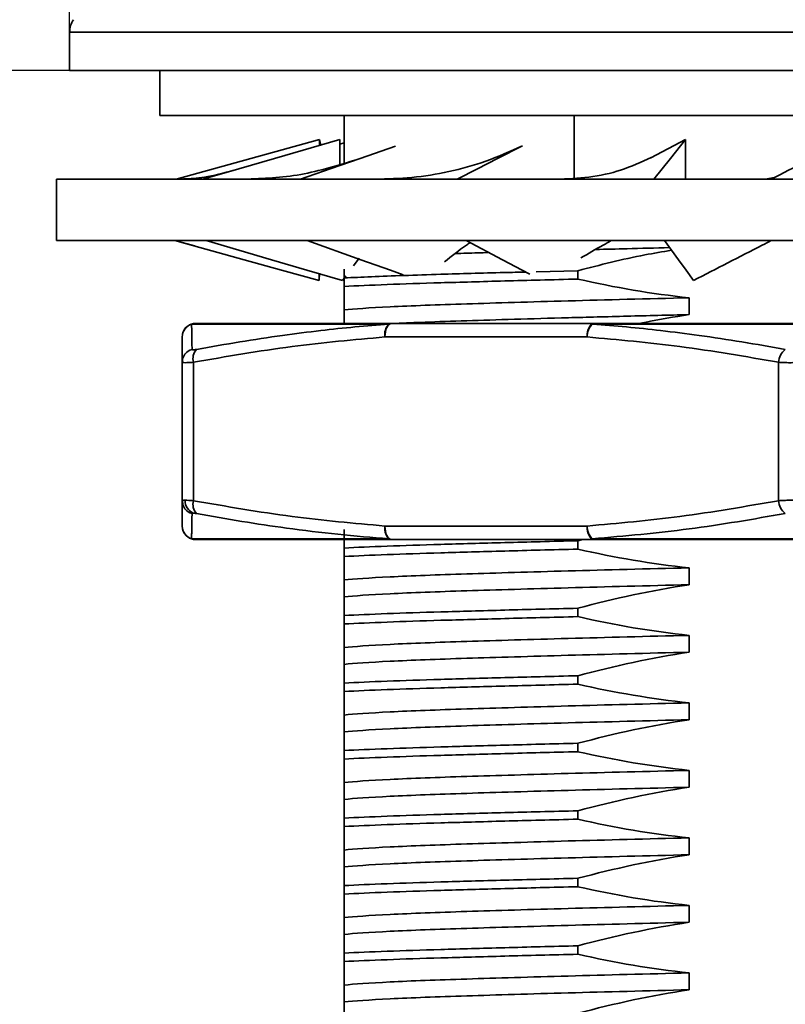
# Model space of a CAD drawing. Header units: millimetres. Extents: x 3087 to 3354, y 1301 to 1530.
# Tile 7 of 15: x 3158 to 3175, y 1439 to 1461. Entities that reach past the tile are written whole.
import ezdxf

# ---------------------------------------------------------------- set-up
doc = ezdxf.new("R2010")
doc.units = ezdxf.units.MM
doc.layers.add('尺寸线层', color=3, linetype='Continuous', lineweight=18)
doc.layers.add('粗实线层', color=7, linetype='Continuous', lineweight=35)
doc.styles.add('标准', font='txt', dxfattribs={"width": 0.667})
doc.dimstyles.new('标准', dxfattribs={"dimscale": 0.8, "dimtxt": 3.5, "dimasz": 4, "dimexe": 2, "dimexo": 0, "dimtad": 1, "dimdec": 1, "dimdsep": 46, "dimtxsty": '标准', "dimblk": '_CAXARROW', "dimcen": 0, "dimdle": 8, "dimazin": 2, "dimtfac": 0.707107, "dimtmove": 0, "dimatfit": 3, "dimfxl": 1, "dimtolj": 1, "dimarcsym": 1})

# ---------------------------------------------------------------- blocks, each defined once
blk = doc.blocks.new('_CAXARROW')
blk.add_hatch(color=0).paths.add_polyline_path([(0, 0), (-1, 0.125), (-1, -0.125)], flags=0)
blk = doc.blocks.new('*D19')
at = {"layer": 'Defpoints', "color": 0, "transparency": 16777216}
for p in [(3148.439, 1459.394), (3160.749, 1459.394), (3162.293, 1409.394)]:
    blk.add_point(p, dxfattribs=at)
at = {"layer": '尺寸线层', "color": 0, "linetype": 'Continuous', "lineweight": -2, "transparency": 16777216}
for p, q in [((3160.749, 1459.394), (3146.839, 1459.394)), ((3148.439, 1412.194), (3148.439, 1456.594)), ((3162.293, 1409.394), (3146.839, 1409.394))]:
    blk.add_line(p, q, dxfattribs=at)
at = {"layer": '尺寸线层', "color": 0, "lineweight": -2, "transparency": 16777216, "xscale": 2.8, "yscale": 2.8, "zscale": 2.8}
for p, rotation in [((3148.439, 1459.394), 90), ((3148.439, 1409.394), 270)]:
    blk.add_blockref('_CAXARROW', p, dxfattribs=dict(at, rotation=rotation))
at = {"layer": '尺寸线层', "color": 0, "transparency": 16777216, "insert": (3146.139, 1434.394), "char_height": 3.6, "attachment_point": 5, "rotation": 90, "style": '标准'}
blk.add_mtext('\\A1;50', dxfattribs=at)
blk = doc.blocks.new('*D20')
at = {"layer": 'Defpoints', "color": 0, "transparency": 16777216}
for p in [(3148.439, 1463.394), (3165.238, 1463.394), (3159.584, 1459.394)]:
    blk.add_point(p, dxfattribs=at)
at = {"layer": '尺寸线层', "color": 0, "linetype": 'Continuous', "lineweight": -2, "transparency": 16777216}
for p, q in [((3148.439, 1466.194), (3148.439, 1468.994)), ((3165.238, 1463.394), (3146.839, 1463.394)), ((3148.439, 1459.394), (3148.439, 1463.394)), ((3159.584, 1459.394), (3146.839, 1459.394)), ((3148.439, 1456.594), (3148.439, 1453.794))]:
    blk.add_line(p, q, dxfattribs=at)
at = {"layer": '尺寸线层', "color": 0, "lineweight": -2, "transparency": 16777216, "xscale": 2.8, "yscale": 2.8, "zscale": 2.8}
for p, rotation in [((3148.439, 1463.394), 270), ((3148.439, 1459.394), 90)]:
    blk.add_blockref('_CAXARROW', p, dxfattribs=dict(at, rotation=rotation))
at = {"layer": '尺寸线层', "color": 0, "transparency": 16777216, "insert": (3146.139, 1461.394), "char_height": 3.6, "attachment_point": 5, "rotation": 90, "style": '标准'}
blk.add_mtext('\\A1;4', dxfattribs=at)
blk = doc.blocks.new('*D21')
at = {"layer": 'Defpoints', "color": 0, "transparency": 16777216}
for p in [(3191.499, 1473.635), (3159.499, 1460.243), (3191.499, 1460.255)]:
    blk.add_point(p, dxfattribs=at)
at = {"layer": '尺寸线层', "color": 0, "linetype": 'Continuous', "lineweight": -2, "transparency": 16777216}
for p, q in [((3159.499, 1460.243), (3159.499, 1475.235)), ((3191.499, 1460.255), (3191.499, 1475.235)), ((3162.299, 1473.635), (3188.699, 1473.635))]:
    blk.add_line(p, q, dxfattribs=at)
at = {"layer": '尺寸线层', "color": 0, "lineweight": -2, "transparency": 16777216, "xscale": 2.8, "yscale": 2.8, "zscale": 2.8, "rotation": 180}
blk.add_blockref('_CAXARROW', (3159.499, 1473.635), dxfattribs=at)
at = {"layer": '尺寸线层', "color": 0, "lineweight": -2, "transparency": 16777216, "xscale": 2.8, "yscale": 2.8, "zscale": 2.8}
blk.add_blockref('_CAXARROW', (3191.499, 1473.635), dxfattribs=at)
at = {"layer": '尺寸线层', "color": 0, "transparency": 16777216, "insert": (3175.499, 1475.935), "char_height": 3.6, "attachment_point": 5, "style": '标准'}
blk.add_mtext('\\A1;{\\fISOCPEUR|b0|i0|c0|p34;%%C}28', dxfattribs=at)

msp = doc.modelspace()

# ---------------------------------------------------------------- linework, layer by layer
at = {"layer": '粗实线层', "linetype": 'Continuous'}
for p, q in [((3159.499, 1460.243), (3159.499, 1459.394)), ((3191.499, 1460.243), (3159.499, 1460.243)), ((3159.499, 1459.394), (3191.499, 1459.394)), ((3161.499, 1459.394), (3161.499, 1458.394)), ((3161.499, 1458.394), (3189.499, 1458.394)), ((3165.599, 1457.339), (3165.599, 1458.394)), ((3170.704, 1458.394), (3170.704, 1457.002)), ((3165.046, 1457.728), (3165.046, 1457.861)), ((3165.046, 1457.861), (3165.076, 1457.737)), ((3165.503, 1457.314), (3165.503, 1457.861)), ((3173.183, 1457.861), (3172.412, 1457.449)), ((3173.183, 1456.976), (3173.183, 1457.861)), ((3165.503, 1457.756), (3165.599, 1457.785)), ((3159.21, 1456.976), (3159.21, 1455.611)), ((3174.85, 1456.976), (3159.21, 1456.976)), ((3162.027, 1456.984), (3161.929, 1456.976)), ((3191.788, 1456.976), (3174.85, 1456.976)), ((3175.161, 1457.017), (3174.953, 1456.976)), ((3159.21, 1455.611), (3174.85, 1455.611)), ((3161.836, 1455.614), (3162.276, 1455.493)), ((3174.85, 1455.611), (3191.788, 1455.611)), ((3165.803, 1455.054), (3165.931, 1455.224)), ((3165.039, 1454.726), (3165.053, 1454.892)), ((3165.039, 1454.878), (3165.039, 1454.726)), ((3165.558, 1454.726), (3165.632, 1454.826)), ((3165.599, 1454.594), (3165.599, 1454.782)), ((3169.865, 1454.921), (3170.792, 1454.944)), ((3170.792, 1454.944), (3170.792, 1454.757)), ((3173.26, 1454.342), (3173.26, 1453.967)), ((3165.599, 1453.771), (3165.599, 1454.072)), ((3166.591, 1453.756), (3162.208, 1453.756)), ((3171.145, 1453.771), (3166.652, 1453.771)), ((3179.882, 1453.756), (3171.115, 1453.756)), ((3170.995, 1453.471), (3166.502, 1453.471)), ((3161.999, 1449.834), (3161.999, 1452.908)), ((3162.249, 1452.908), (3162.249, 1449.834)), ((3175.249, 1449.834), (3175.249, 1452.908)), ((3161.999, 1449.834), (3162.007, 1449.837)), ((3162.003, 1449.845), (3162.013, 1449.743)), ((3170.995, 1449.271), (3166.502, 1449.271)), ((3166.591, 1448.986), (3162.208, 1448.986)), ((3162.208, 1448.986), (3162.299, 1448.971)), ((3166.652, 1448.971), (3166.591, 1448.986)), ((3166.652, 1448.971), (3171.145, 1448.971)), ((3170.898, 1448.971), (3170.792, 1448.944)), ((3170.792, 1448.944), (3170.792, 1448.757)), ((3179.882, 1448.986), (3171.115, 1448.986)), ((3165.599, 1448.594), (3165.599, 1448.782)), ((3173.26, 1448.342), (3173.26, 1447.967)), ((3165.599, 1447.697), (3165.599, 1448.072)), ((3170.792, 1447.444), (3170.792, 1447.257)), ((3165.599, 1447.094), (3165.599, 1447.282)), ((3173.26, 1446.842), (3173.26, 1446.467)), ((3165.599, 1446.197), (3165.599, 1446.572)), ((3170.792, 1445.944), (3170.792, 1445.757)), ((3165.599, 1445.594), (3165.599, 1445.782)), ((3173.26, 1445.342), (3173.26, 1444.967)), ((3165.599, 1444.697), (3165.599, 1445.072)), ((3165.599, 1444.094), (3165.599, 1444.282)), ((3170.792, 1444.444), (3170.792, 1444.257)), ((3173.26, 1443.842), (3173.26, 1443.467)), ((3165.599, 1443.197), (3165.599, 1443.572)), ((3170.792, 1442.944), (3170.792, 1442.757)), ((3165.599, 1442.594), (3165.599, 1442.782)), ((3173.26, 1442.342), (3173.26, 1441.967)), ((3165.599, 1441.697), (3165.599, 1442.072)), ((3170.792, 1441.444), (3170.792, 1441.257)), ((3165.599, 1441.094), (3165.599, 1441.282)), ((3173.26, 1440.842), (3173.26, 1440.467)), ((3165.599, 1440.197), (3165.599, 1440.572)), ((3170.792, 1439.944), (3170.792, 1439.757)), ((3165.599, 1439.594), (3165.599, 1439.782)), ((3173.26, 1439.342), (3173.26, 1438.967)), ((3165.599, 1438.697), (3165.599, 1439.072))]:
    msp.add_line(p, q, dxfattribs=at)
at = {"layer": '粗实线层', "linetype": 'Continuous', "flags": 128}
for points in [[(3161.865, 1456.976), (3162.694, 1457.207), (3163.524, 1457.437), (3165.046, 1457.861)], [(3162.46, 1456.976), (3163.254, 1457.207), (3164.047, 1457.437), (3165.503, 1457.861)], [(3172.478, 1456.976), (3172.662, 1457.207), (3172.846, 1457.437), (3173.183, 1457.861)], [(3164.628, 1456.976), (3165.29, 1457.207), (3165.951, 1457.437), (3166.739, 1457.712)], [(3168.108, 1456.976), (3168.557, 1457.207), (3169.007, 1457.437), (3169.542, 1457.712)], [(3165.039, 1454.726), (3164.208, 1454.957), (3163.378, 1455.188), (3161.937, 1455.588)], [(3165.558, 1454.726), (3164.769, 1454.957), (3163.98, 1455.188), (3162.533, 1455.611)], [(3166.912, 1454.855), (3166.624, 1454.957), (3165.971, 1455.188), (3164.774, 1455.611)], [(3169.725, 1454.864), (3169.549, 1454.957), (3169.112, 1455.188), (3168.309, 1455.611)], [(3173.362, 1454.726), (3173.192, 1454.957), (3173.022, 1455.188), (3172.711, 1455.611)], [(3166.652, 1453.771), (3166.623, 1453.765), (3166.595, 1453.748), (3166.569, 1453.72), (3166.546, 1453.683), (3166.527, 1453.638), (3166.514, 1453.586), (3166.505, 1453.53), (3166.502, 1453.471)], [(3170.995, 1453.471), (3170.998, 1453.53), (3171.007, 1453.586), (3171.02, 1453.638), (3171.039, 1453.683), (3171.062, 1453.72), (3171.088, 1453.748), (3171.116, 1453.765), (3171.145, 1453.771)], [(3166.502, 1449.271), (3166.505, 1449.212), (3166.514, 1449.156), (3166.527, 1449.104), (3166.546, 1449.059), (3166.569, 1449.022), (3166.595, 1448.994), (3166.623, 1448.977), (3166.652, 1448.971)], [(3171.145, 1448.971), (3171.116, 1448.977), (3171.088, 1448.994), (3171.062, 1449.022), (3171.039, 1449.059), (3171.02, 1449.104), (3171.007, 1449.156), (3170.998, 1449.212), (3170.995, 1449.271)]]:
    msp.add_lwpolyline(points, dxfattribs=at)
at = {"layer": '粗实线层', "linetype": 'Continuous'}
for centre, radius, start, end in [((3159.999, 1460.243), 0.5, 146.3099, 180), ((3162.298, 1453.471), 0.299, 107.578, 179.9659), ((3162.299, 1453.471), 0.3, 90.0001, 166.912), ((3162.299, 1453.482), 0.289, 90.0068, 108.3314), ((3166.832, 1453.525), 0.334, 136.1004, 189.2391), ((3166.653, 1453.634), 0.137, 90.3264, 116.7563), ((3171.365, 1453.484), 0.37, 132.4377, 181.9393), ((3171.148, 1453.728), 0.0432, 93.3253, 138.8299), ((3162.295, 1452.907), 0.297, 105.1183, 179.7605), ((3162.536, 1452.989), 0.298, 136.7199, 195.7023), ((3175.637, 1452.887), 0.389, 127.8785, 176.8492), ((3162.295, 1449.835), 0.297, 180.2395, 254.8817), ((3162.364, 1449.831), 0.299, 177.8438, 246.5128), ((3162.536, 1449.753), 0.298, 164.2977, 223.2801), ((3175.637, 1449.855), 0.389, 183.1508, 232.1215), ((3162.298, 1449.271), 0.299, 180.0342, 252.4217), ((3162.299, 1449.271), 0.3, 180, 269.9999), ((3171.365, 1449.259), 0.37, 178.0607, 227.562), ((3162.299, 1449.26), 0.289, 251.6687, 269.9932), ((3171.148, 1449.014), 0.0432, 221.1701, 266.6747)]:
    msp.add_arc(centre, radius, start, end, dxfattribs=at)
for points, knots in [([(3176.813, 1457.861), (3176.3, 1457.599), (3175.749, 1457.318), (3175.199, 1457.036), (3175.16, 1457.016)], [0, 0, 0, 0, 0.929818, 1, 1, 1, 1]), ([(3169.559, 1457.72), (3169.291, 1457.598), (3168.77, 1457.362), (3167.938, 1457.134), (3167.113, 1456.997), (3166.56, 1456.983), (3166.288, 1456.976)], [0, 0, 0, 0, 0.2684862, 0.5222692, 0.7650837, 1, 1, 1, 1]), ([(3165.89, 1457.416), (3165.469, 1457.286), (3164.621, 1457.025), (3163.795, 1456.992), (3163.379, 1456.976)], [0, 0, 0, 0, 0.496769, 1, 1, 1, 1]), ([(3172.421, 1457.46), (3172.199, 1457.358), (3171.77, 1457.162), (3171.058, 1457.004), (3170.553, 1456.985), (3170.308, 1456.976)], [0, 0, 0, 0, 0.354289, 0.68644, 1, 1, 1, 1]), ([(3163.155, 1457.178), (3162.926, 1457.115), (3162.504, 1457), (3162.177, 1456.989), (3162.027, 1456.984)], [0, 0, 0, 0, 0.5431261, 1, 1, 1, 1]), ([(3167.826, 1455.142), (3167.98, 1455.265), (3168.157, 1455.406), (3168.368, 1455.547), (3168.395, 1455.566)], [0, 0, 0, 0, 0.872458, 1, 1, 1, 1]), ([(3170.859, 1455.228), (3171.019, 1455.322), (3171.237, 1455.45), (3171.472, 1455.578), (3171.533, 1455.611)], [0, 0, 0, 0, 0.740408, 1, 1, 1, 1]), ([(3171.182, 1455.414), (3171.413, 1455.42), (3171.938, 1455.434), (3172.507, 1455.448), (3172.825, 1455.456)], [0, 0, 0, 0, 0.4406004, 1, 1, 1, 1]), ([(3173.362, 1454.726), (3173.868, 1454.988), (3174.439, 1455.282), (3175.017, 1455.578), (3175.082, 1455.611)], [0, 0, 0, 0, 0.88769, 1, 1, 1, 1]), ([(3168.066, 1455.323), (3168.149, 1455.326), (3168.369, 1455.334), (3168.641, 1455.342), (3168.81, 1455.347)], [0, 0, 0, 0, 0.375412, 1, 1, 1, 1]), ([(3172.868, 1455.398), (3172.671, 1455.365), (3172.223, 1455.29), (3171.532, 1455.135), (3171.039, 1455.008), (3170.792, 1454.944)], [0, 0, 0, 0, 0.281417, 0.64052, 1, 1, 1, 1]), ([(3165.599, 1454.782), (3165.599, 1454.822), (3165.599, 1454.894), (3165.599, 1454.95), (3165.599, 1454.975)], [0, 0, 0, 0, 0.548763, 1, 1, 1, 1]), ([(3165.599, 1454.782), (3165.792, 1454.791), (3166.177, 1454.81), (3166.906, 1454.837), (3167.874, 1454.867), (3168.777, 1454.893), (3169.472, 1454.91), (3169.63, 1454.914)], [0, 0, 0, 0, 0.205704, 0.409453, 0.609978, 0.911851, 1, 1, 1, 1]), ([(3165.599, 1454.594), (3165.87, 1454.608), (3166.191, 1454.622), (3166.915, 1454.65), (3167.317, 1454.663), (3168.178, 1454.688), (3168.653, 1454.701), (3169.674, 1454.729), (3170.22, 1454.743), (3170.792, 1454.757)], [0, 0, 0, 0, 0.25, 0.25, 0.5, 0.5, 0.75, 0.75, 1, 1, 1, 1]), ([(3165.599, 1454.072), (3165.809, 1454.094), (3166.156, 1454.118), (3167.086, 1454.164), (3167.667, 1454.186), (3168.976, 1454.227), (3169.739, 1454.25), (3171.416, 1454.296), (3172.328, 1454.319), (3173.26, 1454.342)], [0, 0, 0, 0, 0.25, 0.25, 0.5, 0.5, 0.75, 0.75, 1, 1, 1, 1]), ([(3166.741, 1453.771), (3166.952, 1453.781), (3167.407, 1453.801), (3168.301, 1453.832), (3169.366, 1453.864), (3170.566, 1453.898), (3171.869, 1453.933), (3172.796, 1453.956), (3173.26, 1453.967)], [0, 0, 0, 0, 0.145251, 0.3139, 0.482548, 0.654228, 0.827289, 1, 1, 1, 1]), ([(3173.26, 1453.967), (3172.932, 1453.916), (3172.567, 1453.858), (3172.208, 1453.779), (3172.172, 1453.771)], [0, 0, 0, 0, 0.90138, 1, 1, 1, 1]), ([(3162.218, 1453.194), (3162.217, 1453.251), (3162.215, 1453.365), (3162.213, 1453.504), (3162.211, 1453.613), (3162.209, 1453.697), (3162.208, 1453.737), (3162.208, 1453.756)], [0, 0, 0, 0, 0.226734, 0.448781, 0.647702, 0.824437, 1, 1, 1, 1]), ([(3166.652, 1453.771), (3166.294, 1453.771), (3165.574, 1453.771), (3164.639, 1453.771), (3163.824, 1453.771), (3163.156, 1453.771), (3162.628, 1453.771), (3162.408, 1453.771), (3162.299, 1453.771)], [0, 0, 0, 0, 0.165474, 0.332212, 0.5, 0.667735, 0.834499, 1, 1, 1, 1]), ([(3166.591, 1453.756), (3166.34, 1453.737), (3165.835, 1453.697), (3165.047, 1453.613), (3164.195, 1453.503), (3163.275, 1453.365), (3162.64, 1453.251), (3162.319, 1453.194)], [0, 0, 0, 0, 0.1757687, 0.35272, 0.5516483, 0.773482, 1, 1, 1, 1]), ([(3175.398, 1453.194), (3175.076, 1453.251), (3174.438, 1453.365), (3173.515, 1453.504), (3172.661, 1453.613), (3171.872, 1453.697), (3171.367, 1453.737), (3171.115, 1453.756)], [0, 0, 0, 0, 0.226735, 0.4487827, 0.6477041, 0.8244379, 1, 1, 1, 1]), ([(3179.852, 1453.771), (3179.384, 1453.771), (3178.445, 1453.771), (3176.983, 1453.771), (3175.499, 1453.771), (3174.015, 1453.771), (3172.552, 1453.771), (3171.613, 1453.771), (3171.145, 1453.771)], [0, 0, 0, 0, 0.165474, 0.332212, 0.5, 0.667735, 0.834499, 1, 1, 1, 1]), ([(3161.999, 1452.908), (3161.999, 1453.035), (3161.999, 1453.282), (3161.999, 1453.409), (3161.999, 1453.471)], [0, 0, 0, 0, 0.5164891, 1, 1, 1, 1]), ([(3166.502, 1453.471), (3165.814, 1453.409), (3164.39, 1453.282), (3162.978, 1453.035), (3162.249, 1452.908)], [0, 0, 0, 0, 0.483499, 1, 1, 1, 1]), ([(3175.249, 1452.908), (3174.519, 1453.035), (3173.107, 1453.282), (3171.684, 1453.409), (3170.995, 1453.471)], [0, 0, 0, 0, 0.51649, 1, 1, 1, 1]), ([(3162.319, 1453.194), (3162.304, 1453.191), (3162.275, 1453.186), (3162.243, 1453.184), (3162.222, 1453.186), (3162.219, 1453.191), (3162.218, 1453.194)], [0, 0, 0, 0, 0.250654, 0.499905, 0.749188, 1, 1, 1, 1]), ([(3162.249, 1452.908), (3162.213, 1452.906), (3162.14, 1452.901), (3162.061, 1452.899), (3162.009, 1452.901), (3162.002, 1452.906), (3161.999, 1452.908)], [0, 0, 0, 0, 0.249979, 0.499802, 0.749724, 1, 1, 1, 1]), ([(3162.013, 1452.999), (3162.01, 1452.981), (3162.002, 1452.942), (3162.011, 1452.908), (3162.016, 1452.89)], [0, 0, 0, 0, 0.496053, 1, 1, 1, 1]), ([(3175.749, 1452.908), (3175.709, 1452.906), (3175.63, 1452.901), (3175.499, 1452.899), (3175.367, 1452.901), (3175.288, 1452.906), (3175.249, 1452.908)], [0, 0, 0, 0, 0.249979, 0.499802, 0.749724, 1, 1, 1, 1]), ([(3161.999, 1449.271), (3161.999, 1449.333), (3161.999, 1449.461), (3161.999, 1449.707), (3161.999, 1449.834)], [0, 0, 0, 0, 0.483516, 1, 1, 1, 1]), ([(3162.007, 1449.837), (3162.009, 1449.838), (3162.015, 1449.842), (3162.046, 1449.842), (3162.066, 1449.842)], [0, 0, 0, 0, 0.357795, 1, 1, 1, 1]), ([(3162.066, 1449.842), (3162.09, 1449.842), (3162.139, 1449.841), (3162.212, 1449.836), (3162.249, 1449.834)], [0, 0, 0, 0, 0.49281, 1, 1, 1, 1]), ([(3162.249, 1449.834), (3162.978, 1449.707), (3164.39, 1449.461), (3165.814, 1449.333), (3166.502, 1449.271)], [0, 0, 0, 0, 0.51648, 1, 1, 1, 1]), ([(3170.995, 1449.271), (3171.684, 1449.333), (3173.107, 1449.461), (3174.519, 1449.707), (3175.249, 1449.834)], [0, 0, 0, 0, 0.483499, 1, 1, 1, 1]), ([(3175.249, 1449.834), (3175.288, 1449.836), (3175.367, 1449.841), (3175.499, 1449.843), (3175.63, 1449.841), (3175.709, 1449.836), (3175.749, 1449.834)], [0, 0, 0, 0, 0.250525, 0.500532, 0.750272, 1, 1, 1, 1]), ([(3162.218, 1449.549), (3162.217, 1449.501), (3162.216, 1449.407), (3162.213, 1449.28), (3162.211, 1449.163), (3162.209, 1449.06), (3162.208, 1449.01), (3162.208, 1448.986)], [0, 0, 0, 0, 0.1857637, 0.3683508, 0.5684445, 0.7851834, 1, 1, 1, 1]), ([(3162.245, 1449.557), (3162.237, 1449.557), (3162.222, 1449.556), (3162.219, 1449.551), (3162.218, 1449.549)], [0, 0, 0, 0, 0.498551, 1, 1, 1, 1]), ([(3162.319, 1449.549), (3162.304, 1449.551), (3162.275, 1449.556), (3162.255, 1449.557), (3162.245, 1449.557)], [0, 0, 0, 0, 0.5014447, 1, 1, 1, 1]), ([(3166.591, 1448.986), (3166.214, 1449.017), (3165.453, 1449.079), (3164.365, 1449.214), (3163.318, 1449.37), (3162.654, 1449.489), (3162.319, 1449.549)], [0, 0, 0, 0, 0.263888, 0.531447, 0.763274, 1, 1, 1, 1]), ([(3175.398, 1449.549), (3174.688, 1449.425), (3173.266, 1449.178), (3171.833, 1449.05), (3171.115, 1448.986)], [0, 0, 0, 0, 0.499405, 1, 1, 1, 1]), ([(3162.299, 1448.971), (3162.408, 1448.971), (3162.628, 1448.971), (3163.155, 1448.971), (3163.824, 1448.971), (3164.639, 1448.971), (3165.574, 1448.971), (3166.294, 1448.971), (3166.652, 1448.971)], [0, 0, 0, 0, 0.165474, 0.332212, 0.5, 0.667735, 0.834499, 1, 1, 1, 1]), ([(3165.599, 1448.782), (3165.87, 1448.796), (3166.191, 1448.81), (3166.915, 1448.837), (3167.317, 1448.85), (3168.178, 1448.876), (3168.653, 1448.889), (3169.674, 1448.916), (3170.22, 1448.93), (3170.792, 1448.944)], [0, 0, 0, 0, 0.25, 0.25, 0.5, 0.5, 0.75, 0.75, 1, 1, 1, 1]), ([(3171.145, 1448.971), (3171.613, 1448.971), (3172.552, 1448.971), (3174.015, 1448.971), (3175.498, 1448.971), (3176.982, 1448.971), (3178.445, 1448.971), (3179.384, 1448.971), (3179.852, 1448.971)], [0, 0, 0, 0, 0.165474, 0.332212, 0.5, 0.667735, 0.834499, 1, 1, 1, 1]), ([(3165.599, 1448.594), (3165.87, 1448.608), (3166.191, 1448.622), (3166.915, 1448.65), (3167.317, 1448.663), (3168.178, 1448.688), (3168.653, 1448.701), (3169.674, 1448.729), (3170.22, 1448.743), (3170.792, 1448.757)], [0, 0, 0, 0, 0.25, 0.25, 0.5, 0.5, 0.75, 0.75, 1, 1, 1, 1]), ([(3165.599, 1448.072), (3165.809, 1448.094), (3166.156, 1448.118), (3167.086, 1448.164), (3167.667, 1448.186), (3168.976, 1448.227), (3169.739, 1448.25), (3171.416, 1448.296), (3172.328, 1448.319), (3173.26, 1448.342)], [0, 0, 0, 0, 0.25, 0.25, 0.5, 0.5, 0.75, 0.75, 1, 1, 1, 1]), ([(3165.599, 1447.697), (3165.809, 1447.719), (3166.156, 1447.743), (3167.086, 1447.789), (3167.667, 1447.811), (3168.976, 1447.852), (3169.739, 1447.875), (3171.416, 1447.921), (3172.328, 1447.944), (3173.26, 1447.967)], [0, 0, 0, 0, 0.25, 0.25, 0.5, 0.5, 0.75, 0.75, 1, 1, 1, 1]), ([(3165.599, 1447.282), (3165.87, 1447.296), (3166.191, 1447.31), (3166.915, 1447.337), (3167.317, 1447.35), (3168.178, 1447.376), (3168.653, 1447.389), (3169.674, 1447.416), (3170.22, 1447.43), (3170.792, 1447.444)], [0, 0, 0, 0, 0.25, 0.25, 0.5, 0.5, 0.75, 0.75, 1, 1, 1, 1]), ([(3165.599, 1447.094), (3165.87, 1447.108), (3166.191, 1447.122), (3166.915, 1447.15), (3167.317, 1447.163), (3168.178, 1447.188), (3168.653, 1447.201), (3169.674, 1447.229), (3170.22, 1447.243), (3170.792, 1447.257)], [0, 0, 0, 0, 0.25, 0.25, 0.5, 0.5, 0.75, 0.75, 1, 1, 1, 1]), ([(3165.599, 1446.572), (3165.809, 1446.594), (3166.156, 1446.618), (3167.086, 1446.664), (3167.667, 1446.686), (3168.976, 1446.727), (3169.739, 1446.75), (3171.416, 1446.796), (3172.328, 1446.819), (3173.26, 1446.842)], [0, 0, 0, 0, 0.25, 0.25, 0.5, 0.5, 0.75, 0.75, 1, 1, 1, 1]), ([(3165.599, 1446.197), (3165.809, 1446.219), (3166.156, 1446.243), (3167.086, 1446.289), (3167.667, 1446.311), (3168.976, 1446.352), (3169.739, 1446.375), (3171.416, 1446.421), (3172.328, 1446.444), (3173.26, 1446.467)], [0, 0, 0, 0, 0.25, 0.25, 0.5, 0.5, 0.75, 0.75, 1, 1, 1, 1]), ([(3165.599, 1445.782), (3165.87, 1445.796), (3166.191, 1445.81), (3166.915, 1445.837), (3167.317, 1445.85), (3168.178, 1445.876), (3168.653, 1445.889), (3169.674, 1445.916), (3170.22, 1445.93), (3170.792, 1445.944)], [0, 0, 0, 0, 0.25, 0.25, 0.5, 0.5, 0.75, 0.75, 1, 1, 1, 1]), ([(3165.599, 1445.594), (3165.87, 1445.608), (3166.191, 1445.622), (3166.915, 1445.65), (3167.317, 1445.663), (3168.178, 1445.688), (3168.653, 1445.701), (3169.674, 1445.729), (3170.22, 1445.743), (3170.792, 1445.757)], [0, 0, 0, 0, 0.25, 0.25, 0.5, 0.5, 0.75, 0.75, 1, 1, 1, 1]), ([(3165.599, 1445.072), (3165.809, 1445.094), (3166.156, 1445.118), (3167.086, 1445.164), (3167.667, 1445.186), (3168.976, 1445.227), (3169.739, 1445.25), (3171.416, 1445.296), (3172.328, 1445.319), (3173.26, 1445.342)], [0, 0, 0, 0, 0.25, 0.25, 0.5, 0.5, 0.75, 0.75, 1, 1, 1, 1]), ([(3165.599, 1444.697), (3165.809, 1444.719), (3166.156, 1444.743), (3167.086, 1444.789), (3167.667, 1444.811), (3168.976, 1444.852), (3169.739, 1444.875), (3171.416, 1444.921), (3172.328, 1444.944), (3173.26, 1444.967)], [0, 0, 0, 0, 0.25, 0.25, 0.5, 0.5, 0.75, 0.75, 1, 1, 1, 1]), ([(3165.599, 1444.282), (3165.87, 1444.296), (3166.191, 1444.31), (3166.915, 1444.337), (3167.317, 1444.35), (3168.178, 1444.376), (3168.653, 1444.389), (3169.674, 1444.416), (3170.22, 1444.43), (3170.792, 1444.444)], [0, 0, 0, 0, 0.25, 0.25, 0.5, 0.5, 0.75, 0.75, 1, 1, 1, 1]), ([(3165.599, 1444.094), (3165.87, 1444.108), (3166.191, 1444.122), (3166.915, 1444.15), (3167.317, 1444.163), (3168.178, 1444.188), (3168.653, 1444.201), (3169.674, 1444.229), (3170.22, 1444.243), (3170.792, 1444.257)], [0, 0, 0, 0, 0.25, 0.25, 0.5, 0.5, 0.75, 0.75, 1, 1, 1, 1]), ([(3165.599, 1443.572), (3165.809, 1443.594), (3166.156, 1443.618), (3167.086, 1443.664), (3167.667, 1443.686), (3168.976, 1443.727), (3169.739, 1443.75), (3171.416, 1443.796), (3172.328, 1443.819), (3173.26, 1443.842)], [0, 0, 0, 0, 0.25, 0.25, 0.5, 0.5, 0.75, 0.75, 1, 1, 1, 1]), ([(3165.599, 1443.197), (3165.809, 1443.219), (3166.156, 1443.243), (3167.086, 1443.289), (3167.667, 1443.311), (3168.976, 1443.352), (3169.739, 1443.375), (3171.416, 1443.421), (3172.328, 1443.444), (3173.26, 1443.467)], [0, 0, 0, 0, 0.25, 0.25, 0.5, 0.5, 0.75, 0.75, 1, 1, 1, 1]), ([(3165.599, 1442.782), (3165.87, 1442.796), (3166.191, 1442.81), (3166.915, 1442.837), (3167.317, 1442.85), (3168.178, 1442.876), (3168.653, 1442.889), (3169.674, 1442.916), (3170.22, 1442.93), (3170.792, 1442.944)], [0, 0, 0, 0, 0.25, 0.25, 0.5, 0.5, 0.75, 0.75, 1, 1, 1, 1]), ([(3165.599, 1442.594), (3165.87, 1442.608), (3166.191, 1442.622), (3166.915, 1442.65), (3167.317, 1442.663), (3168.178, 1442.688), (3168.653, 1442.701), (3169.674, 1442.729), (3170.22, 1442.743), (3170.792, 1442.757)], [0, 0, 0, 0, 0.25, 0.25, 0.5, 0.5, 0.75, 0.75, 1, 1, 1, 1]), ([(3165.599, 1442.072), (3165.809, 1442.094), (3166.156, 1442.118), (3167.086, 1442.164), (3167.667, 1442.186), (3168.976, 1442.227), (3169.739, 1442.25), (3171.416, 1442.296), (3172.328, 1442.319), (3173.26, 1442.342)], [0, 0, 0, 0, 0.25, 0.25, 0.5, 0.5, 0.75, 0.75, 1, 1, 1, 1]), ([(3165.599, 1441.697), (3165.809, 1441.719), (3166.156, 1441.743), (3167.086, 1441.789), (3167.667, 1441.811), (3168.976, 1441.852), (3169.739, 1441.875), (3171.416, 1441.921), (3172.328, 1441.944), (3173.26, 1441.967)], [0, 0, 0, 0, 0.25, 0.25, 0.5, 0.5, 0.75, 0.75, 1, 1, 1, 1]), ([(3165.599, 1441.282), (3165.87, 1441.296), (3166.191, 1441.31), (3166.915, 1441.337), (3167.317, 1441.35), (3168.178, 1441.376), (3168.653, 1441.389), (3169.674, 1441.416), (3170.22, 1441.43), (3170.792, 1441.444)], [0, 0, 0, 0, 0.25, 0.25, 0.5, 0.5, 0.75, 0.75, 1, 1, 1, 1]), ([(3165.599, 1441.094), (3165.87, 1441.108), (3166.191, 1441.122), (3166.915, 1441.15), (3167.317, 1441.163), (3168.178, 1441.188), (3168.653, 1441.201), (3169.674, 1441.229), (3170.22, 1441.243), (3170.792, 1441.257)], [0, 0, 0, 0, 0.25, 0.25, 0.5, 0.5, 0.75, 0.75, 1, 1, 1, 1]), ([(3165.599, 1440.572), (3165.809, 1440.594), (3166.156, 1440.618), (3167.086, 1440.664), (3167.667, 1440.686), (3168.976, 1440.727), (3169.739, 1440.75), (3171.416, 1440.796), (3172.328, 1440.819), (3173.26, 1440.842)], [0, 0, 0, 0, 0.25, 0.25, 0.5, 0.5, 0.75, 0.75, 1, 1, 1, 1]), ([(3165.599, 1440.197), (3165.809, 1440.219), (3166.156, 1440.243), (3167.086, 1440.289), (3167.667, 1440.311), (3168.976, 1440.352), (3169.739, 1440.375), (3171.416, 1440.421), (3172.328, 1440.444), (3173.26, 1440.467)], [0, 0, 0, 0, 0.25, 0.25, 0.5, 0.5, 0.75, 0.75, 1, 1, 1, 1]), ([(3165.599, 1439.782), (3165.87, 1439.796), (3166.191, 1439.81), (3166.915, 1439.837), (3167.317, 1439.85), (3168.178, 1439.876), (3168.653, 1439.889), (3169.674, 1439.916), (3170.22, 1439.93), (3170.792, 1439.944)], [0, 0, 0, 0, 0.25, 0.25, 0.5, 0.5, 0.75, 0.75, 1, 1, 1, 1]), ([(3165.599, 1439.594), (3165.87, 1439.608), (3166.191, 1439.622), (3166.915, 1439.65), (3167.317, 1439.663), (3168.178, 1439.688), (3168.653, 1439.701), (3169.674, 1439.729), (3170.22, 1439.743), (3170.792, 1439.757)], [0, 0, 0, 0, 0.25, 0.25, 0.5, 0.5, 0.75, 0.75, 1, 1, 1, 1]), ([(3165.599, 1439.072), (3165.809, 1439.094), (3166.156, 1439.118), (3167.086, 1439.164), (3167.667, 1439.186), (3168.976, 1439.227), (3169.739, 1439.25), (3171.416, 1439.296), (3172.328, 1439.319), (3173.26, 1439.342)], [0, 0, 0, 0, 0.25, 0.25, 0.5, 0.5, 0.75, 0.75, 1, 1, 1, 1]), ([(3165.599, 1438.697), (3165.809, 1438.719), (3166.156, 1438.743), (3167.086, 1438.789), (3167.667, 1438.811), (3168.976, 1438.852), (3169.739, 1438.875), (3171.416, 1438.921), (3172.328, 1438.944), (3173.26, 1438.967)], [0, 0, 0, 0, 0.25, 0.25, 0.5, 0.5, 0.75, 0.75, 1, 1, 1, 1])]:
    msp.add_open_spline(points, degree=3, knots=knots, dxfattribs=at)
for points in [[(3170.792, 1454.757), (3171.606, 1454.571), (3172.429, 1454.429), (3173.26, 1454.342)], [(3165.599, 1454.072), (3165.599, 1454.197), (3165.599, 1454.376), (3165.599, 1454.594)], [(3165.599, 1448.782), (3165.599, 1448.967), (3165.599, 1449.11), (3165.599, 1449.197)], [(3166.591, 1448.986), (3166.577, 1448.998), (3166.549, 1449.023), (3166.52, 1449.092), (3166.501, 1449.176), (3166.502, 1449.239), (3166.502, 1449.271)], [(3170.792, 1448.757), (3171.606, 1448.571), (3172.429, 1448.429), (3173.26, 1448.342)], [(3165.599, 1448.072), (3165.599, 1448.197), (3165.599, 1448.376), (3165.599, 1448.594)], [(3173.26, 1447.967), (3172.428, 1447.842), (3171.605, 1447.662), (3170.792, 1447.444)], [(3165.599, 1447.282), (3165.599, 1447.467), (3165.599, 1447.61), (3165.599, 1447.697)], [(3170.792, 1447.257), (3171.606, 1447.071), (3172.429, 1446.929), (3173.26, 1446.842)], [(3165.599, 1446.572), (3165.599, 1446.697), (3165.599, 1446.876), (3165.599, 1447.094)], [(3173.26, 1446.467), (3172.428, 1446.342), (3171.605, 1446.162), (3170.792, 1445.944)], [(3165.599, 1445.782), (3165.599, 1445.967), (3165.599, 1446.11), (3165.599, 1446.197)], [(3165.599, 1445.072), (3165.599, 1445.197), (3165.599, 1445.376), (3165.599, 1445.594)], [(3170.792, 1445.757), (3171.606, 1445.571), (3172.429, 1445.429), (3173.26, 1445.342)], [(3173.26, 1444.967), (3172.428, 1444.842), (3171.605, 1444.662), (3170.792, 1444.444)], [(3165.599, 1444.282), (3165.599, 1444.467), (3165.599, 1444.61), (3165.599, 1444.697)], [(3170.792, 1444.257), (3171.606, 1444.071), (3172.429, 1443.929), (3173.26, 1443.842)], [(3165.599, 1443.572), (3165.599, 1443.697), (3165.599, 1443.876), (3165.599, 1444.094)], [(3173.26, 1443.467), (3172.428, 1443.342), (3171.605, 1443.162), (3170.792, 1442.944)], [(3165.599, 1442.782), (3165.599, 1442.967), (3165.599, 1443.11), (3165.599, 1443.197)], [(3170.792, 1442.757), (3171.606, 1442.571), (3172.429, 1442.429), (3173.26, 1442.342)], [(3165.599, 1442.072), (3165.599, 1442.197), (3165.599, 1442.376), (3165.599, 1442.594)], [(3173.26, 1441.967), (3172.428, 1441.842), (3171.605, 1441.662), (3170.792, 1441.444)], [(3165.599, 1441.282), (3165.599, 1441.467), (3165.599, 1441.61), (3165.599, 1441.697)], [(3170.792, 1441.257), (3171.606, 1441.071), (3172.429, 1440.929), (3173.26, 1440.842)], [(3165.599, 1440.572), (3165.599, 1440.697), (3165.599, 1440.876), (3165.599, 1441.094)], [(3173.26, 1440.467), (3172.428, 1440.342), (3171.605, 1440.162), (3170.792, 1439.944)], [(3165.599, 1439.782), (3165.599, 1439.967), (3165.599, 1440.11), (3165.599, 1440.197)], [(3170.792, 1439.757), (3171.606, 1439.571), (3172.429, 1439.429), (3173.26, 1439.342)], [(3165.599, 1439.072), (3165.599, 1439.197), (3165.599, 1439.376), (3165.599, 1439.594)], [(3173.26, 1438.967), (3172.428, 1438.842), (3171.605, 1438.662), (3170.792, 1438.444)], [(3165.599, 1438.282), (3165.599, 1438.467), (3165.599, 1438.61), (3165.599, 1438.697)]]:
    msp.add_open_spline(points, degree=3, dxfattribs=at)

# ---------------------------------------------------------------- dimensions: what is measured, and where the dimension line sits
at = {"layer": '尺寸线层'}
dim = msp.add_linear_dim(base=(3191.499, 1473.635), p1=(3159.499, 1460.243), p2=(3191.499, 1460.255), text='{\\fISOCPEUR|b0|i0|c0|p34;%%C}28', dimstyle='标准', override={"dimtxt": 4.5, "dimasz": 3.5}, dxfattribs=at)
dim.commit()
dim.dimension.update_dxf_attribs({"geometry": '*D21', "text_midpoint": (3175.499, 1475.935)})
for base, p1, p2, picture, middle in [((3148.439, 1463.394), (3159.584, 1459.394), (3165.238, 1463.394), '*D20', (3146.139, 1461.394)), ((3148.439, 1459.394), (3162.293, 1409.394), (3160.749, 1459.394), '*D19', (3146.139, 1434.394))]:
    dim = msp.add_linear_dim(base=base, p1=p1, p2=p2, angle=90, dimstyle='标准', override={"dimtxt": 4.5, "dimasz": 3.5}, dxfattribs=at)
    dim.commit()
    dim.dimension.update_dxf_attribs({"geometry": picture, "text_midpoint": middle})

doc.saveas('drawing.dxf')
